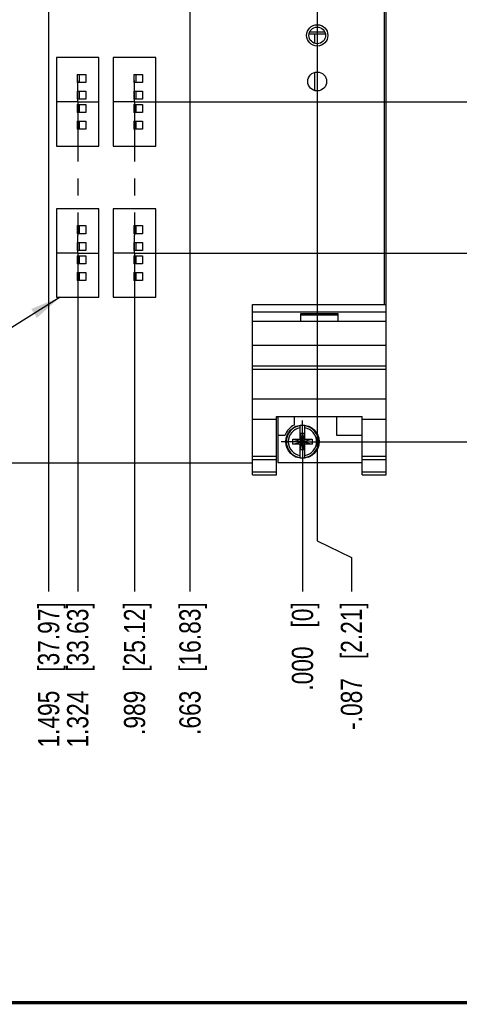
# Model space of a CAD drawing. Header units: inches. Extents: x 0.2 to 16.8, y 0.2 to 10.8.
# Tile 3 of 19: x 8.6 to 11.2, y 0.2 to 6. Entities that reach past the tile are written whole.
import ezdxf

# ---------------------------------------------------------------- set-up
doc = ezdxf.new("R2010")
doc.units = ezdxf.units.IN
doc.header["$LTSCALE"] = 0.935
doc.header["$MEASUREMENT"] = 0
doc.linetypes.add('CENTER', pattern=[0.6, 0.375, -0.075, 0.075, -0.075])
doc.layers.get('0').update_dxf_attribs({"linetype": 'CONTINUOUS'})
for name, color, linetype in [('02___PRT_ALL_AXES', 7, 'CONTINUOUS'), ('DETAIL', 7, 'CONTINUOUS'), ('DIMENSIONS', 7, 'CONTINUOUS')]:
    doc.layers.add(name, color=color, linetype=linetype)
doc.styles.get("Standard").update_dxf_attribs({"font": 'txt', "width": 0.8})
doc.dimstyles.new('DIMSTYLE_1', dxfattribs={"dimtxt": 0.125, "dimasz": 0.18, "dimexe": 0.18, "dimexo": 0.0625, "dimgap": 0.09, "dimtad": 0, "dimtih": 1, "dimtoh": 1, "dimdec": 3, "dimzin": 4, "dimdsep": 46, "dimtxsty": 'STANDARD', "dimblk": '_FILLED', "dimblk1": '_FILLED', "dimblk2": '_FILLED', "dimcen": 0.09, "dimadec": 0, "dimazin": 0, "dimtp": 0.01, "dimtm": 0.01, "dimtfac": 1, "dimtdec": 3, "dimtofl": 0, "dimtmove": 0, "dimatfit": 3, "dimldrblk": '_FILLED', "dimfxl": 1, "dimtolj": 1, "dimtzin": 4, "dimarcsym": 0})
doc.dimstyles.get("Standard").update_dxf_attribs({"dimtxt": 0.125, "dimasz": 0.18, "dimexe": 0.18, "dimexo": 0.0625, "dimgap": 0.09, "dimtad": 0, "dimtih": 1, "dimtoh": 1, "dimdec": 3, "dimzin": 4, "dimdsep": 46, "dimtxsty": 'STANDARD', "dimblk": '_FILLED', "dimblk1": '_FILLED', "dimblk2": '_FILLED', "dimcen": 0.09, "dimadec": 0, "dimazin": 0, "dimtol": 1, "dimtp": 0.01, "dimtm": 0.01, "dimtfac": 1, "dimtdec": 3, "dimtofl": 0, "dimtmove": 0, "dimatfit": 3, "dimldrblk": '_FILLED', "dimfxl": 1, "dimtolj": 1, "dimtzin": 4, "dimarcsym": 0})

# ---------------------------------------------------------------- blocks, each defined once
blk = doc.blocks.new('*D0')
at = {"layer": 'DIMENSIONS', "color": 2, "linetype": 'CONTINUOUS'}
blk.add_line((10.4829, 6.8253), (11.4599, 6.8253), dxfattribs=at)
at = {"layer": 'DIMENSIONS', "color": 2, "linetype": 'CONTINUOUS', "insert": (11.5224, 6.8878), "char_height": 0.125, "width": 1.325, "attachment_point": 1, "line_spacing_factor": 0.9}
blk.add_mtext('3.266{\\Ftxt.shx;\\W1.000000;\\H0.125000; }[82.95]', dxfattribs=at)
blk = doc.blocks.new('_FILLED')
at = {"color": 0, "linetype": 'BYBLOCK'}
blk.add_solid([(0, 0), (-1, 0.174), (-1, -0.174)], dxfattribs=at)
blk = doc.blocks.new('*D1')
at = {"layer": 'DIMENSIONS', "color": 2, "linetype": 'CONTINUOUS'}
blk.add_line((10.2639, 3.5595), (11.4599, 3.5595), dxfattribs=at)
at = {"layer": 'DIMENSIONS', "color": 2, "linetype": 'CONTINUOUS', "insert": (11.5224, 3.622), "char_height": 0.125, "width": 0.825, "attachment_point": 1, "line_spacing_factor": 0.9}
blk.add_mtext('.000{\\Ftxt.shx;\\W1.000000;\\H0.125000; }[0]', dxfattribs=at)
blk = doc.blocks.new('*D2')
at = {"layer": 'DIMENSIONS', "color": 2, "linetype": 'CONTINUOUS'}
blk.add_line((9.4044, 4.6694), (11.4599, 4.6694), dxfattribs=at)
at = {"layer": 'DIMENSIONS', "color": 2, "linetype": 'CONTINUOUS', "insert": (11.5224, 4.7319), "char_height": 0.125, "width": 1.325, "attachment_point": 1, "line_spacing_factor": 0.9}
blk.add_mtext('1.110{\\Ftxt.shx;\\W1.000000;\\H0.125000; }[28.19]', dxfattribs=at)
blk = doc.blocks.new('*D3')
at = {"layer": 'DIMENSIONS', "color": 2, "linetype": 'CONTINUOUS'}
blk.add_line((9.4078, 5.5594), (11.4599, 5.5594), dxfattribs=at)
at = {"layer": 'DIMENSIONS', "color": 2, "linetype": 'CONTINUOUS', "insert": (11.5224, 5.6219), "char_height": 0.125, "width": 1.225, "attachment_point": 1, "line_spacing_factor": 0.9}
blk.add_mtext('2.000{\\Ftxt.shx;\\W1.000000;\\H0.125000; }[50.8]', dxfattribs=at)
blk = doc.blocks.new('*D7')
at = {"layer": 'DIMENSIONS', "color": 2, "linetype": 'CONTINUOUS'}
for p, q in [((11.1832, 6.8553), (11.2764, 7.0923)), ((11.2764, 7.0923), (11.4599, 7.0923)), ((9.7305, 6.8553), (11.1832, 6.8553))]:
    blk.add_line(p, q, dxfattribs=at)
at = {"layer": 'DIMENSIONS', "color": 2, "linetype": 'CONTINUOUS', "insert": (11.5224, 7.1548), "char_height": 0.125, "width": 1.325, "attachment_point": 1, "line_spacing_factor": 0.9}
blk.add_mtext('3.296{\\Ftxt.shx;\\W1.000000;\\H0.125000; }[83.71]', dxfattribs=at)
blk = doc.blocks.new('*D13')
at = {"layer": 'DIMENSIONS', "color": 2, "linetype": 'CONTINUOUS'}
blk.add_line((10.2784, 3.497), (10.2784, 2.677), dxfattribs=at)
at = {"layer": 'DIMENSIONS', "color": 2, "linetype": 'CONTINUOUS', "insert": (10.2159, 2.6145), "char_height": 0.125, "width": 0.825, "attachment_point": 3, "rotation": 90, "line_spacing_factor": 0.9}
blk.add_mtext('.000{\\Ftxt.shx;\\W1.000000;\\H0.125000; }[0]', dxfattribs=at)
blk = doc.blocks.new('*D14')
at = {"layer": 'DIMENSIONS', "color": 2, "linetype": 'CONTINUOUS'}
blk.add_line((9.2894, 4.5553), (9.2894, 2.677), dxfattribs=at)
at = {"layer": 'DIMENSIONS', "color": 2, "linetype": 'CONTINUOUS', "insert": (9.2269, 2.6145), "char_height": 0.125, "width": 1.225, "attachment_point": 3, "rotation": 90, "line_spacing_factor": 0.9}
blk.add_mtext('.989{\\Ftxt.shx;\\W1.000000;\\H0.125000; }[25.12]', dxfattribs=at)
blk = doc.blocks.new('*D15')
at = {"layer": 'DIMENSIONS', "color": 2, "linetype": 'CONTINUOUS'}
blk.add_line((9.6158, 6.7357), (9.6158, 2.677), dxfattribs=at)
at = {"layer": 'DIMENSIONS', "color": 2, "linetype": 'CONTINUOUS', "insert": (9.5533, 2.6145), "char_height": 0.125, "width": 1.225, "attachment_point": 3, "rotation": 90, "line_spacing_factor": 0.9}
blk.add_mtext('.663{\\Ftxt.shx;\\W1.000000;\\H0.125000; }[16.83]', dxfattribs=at)
blk = doc.blocks.new('*D16')
at = {"layer": 'DIMENSIONS', "color": 2, "linetype": 'CONTINUOUS'}
for p, q in [((10.3654, 6.7074), (10.3654, 2.9762)), ((10.3654, 2.9762), (10.5669, 2.8777)), ((10.5669, 2.8777), (10.5669, 2.677))]:
    blk.add_line(p, q, dxfattribs=at)
at = {"layer": 'DIMENSIONS', "color": 2, "linetype": 'CONTINUOUS', "insert": (10.5044, 2.6145), "char_height": 0.125, "width": 1.225, "attachment_point": 3, "rotation": 90, "line_spacing_factor": 0.9}
blk.add_mtext('-.087{\\Ftxt.shx;\\W1.000000;\\H0.125000; }[2.21]', dxfattribs=at)
blk = doc.blocks.new('*D17')
at = {"layer": 'DIMENSIONS', "color": 2, "linetype": 'CONTINUOUS'}
blk.add_line((8.9544, 4.5502), (8.9544, 2.677), dxfattribs=at)
at = {"layer": 'DIMENSIONS', "color": 2, "linetype": 'CONTINUOUS', "insert": (8.8919, 2.6145), "char_height": 0.125, "width": 1.325, "attachment_point": 3, "rotation": 90, "line_spacing_factor": 0.9}
blk.add_mtext('1.324{\\Ftxt.shx;\\W1.000000;\\H0.125000; }[33.63]', dxfattribs=at)
blk = doc.blocks.new('*D18')
at = {"layer": 'DIMENSIONS', "color": 2, "linetype": 'CONTINUOUS'}
blk.add_line((8.7834, 6.2307), (8.7834, 2.677), dxfattribs=at)
at = {"layer": 'DIMENSIONS', "color": 2, "linetype": 'CONTINUOUS', "insert": (8.7209, 2.6145), "char_height": 0.125, "width": 1.325, "attachment_point": 3, "rotation": 90, "line_spacing_factor": 0.9}
blk.add_mtext('1.495{\\Ftxt.shx;\\W1.000000;\\H0.125000; }[37.97]', dxfattribs=at)
blk = doc.blocks.new('*D19')
at = {"layer": 'DIMENSIONS', "color": 2, "linetype": 'CONTINUOUS'}
blk.add_line((8.4289, 4.5786), (8.4289, 2.677), dxfattribs=at)
at = {"layer": 'DIMENSIONS', "color": 2, "linetype": 'CONTINUOUS', "insert": (8.3664, 2.6145), "char_height": 0.125, "width": 1.325, "attachment_point": 3, "rotation": 90, "line_spacing_factor": 0.9}
blk.add_mtext('1.850{\\Ftxt.shx;\\W1.000000;\\H0.125000; }[46.98]', dxfattribs=at)

msp = doc.modelspace()

# ---------------------------------------------------------------- linework, layer by layer
at = {"color": 7, "linetype": 'CONTINUOUS'}
for p, q in [((10.7604, 8.5024), (10.7604, 4.3665)), ((10.7724, 3.3645), (10.7724, 8.5024)), ((10.4107, 5.969), (10.3201, 5.969)), ((10.4139, 5.9572), (10.3169, 5.9572)), ((10.352, 5.9032), (10.352, 5.9572)), ((8.8294, 5.8194), (8.8294, 5.2994)), ((9.0794, 5.8194), (8.8294, 5.8194)), ((9.0794, 5.2994), (9.0794, 5.8194)), ((9.1644, 5.8194), (9.1644, 5.2994)), ((9.4144, 5.8194), (9.1644, 5.8194)), ((9.4144, 5.2994), (9.4144, 5.8194)), ((8.9507, 5.7207), (8.9507, 5.6735)), ((8.9507, 5.7207), (9.0019, 5.7207)), ((8.9645, 5.6735), (8.9645, 5.7207)), ((9.0019, 5.7207), (9.0019, 5.6735)), ((9.2854, 5.7207), (9.3366, 5.7207)), ((9.2854, 5.7207), (9.2854, 5.6735)), ((9.2992, 5.6735), (9.2992, 5.7207)), ((9.3366, 5.7207), (9.3366, 5.6735)), ((10.352, 5.6254), (10.352, 5.7331)), ((9.0019, 5.6735), (8.9507, 5.6735)), ((8.9507, 5.6223), (8.9507, 5.575)), ((8.9507, 5.6223), (9.0019, 5.6223)), ((8.9645, 5.575), (8.9645, 5.6223)), ((9.0019, 5.6223), (9.0019, 5.575)), ((9.3366, 5.6735), (9.2854, 5.6735)), ((9.2854, 5.6223), (9.3366, 5.6223)), ((9.2854, 5.6223), (9.2854, 5.575)), ((9.2992, 5.575), (9.2992, 5.6223)), ((9.3366, 5.6223), (9.3366, 5.575)), ((9.0019, 5.575), (8.9507, 5.575)), ((9.3366, 5.575), (9.2854, 5.575)), ((8.9507, 5.5435), (9.0019, 5.5435)), ((8.9507, 5.5435), (8.9507, 5.4963)), ((8.9645, 5.4963), (8.9645, 5.5435)), ((9.0019, 5.5435), (9.0019, 5.4963)), ((9.2854, 5.5435), (9.3366, 5.5435)), ((9.2854, 5.5435), (9.2854, 5.4963)), ((9.2992, 5.4963), (9.2992, 5.5435)), ((9.3366, 5.5435), (9.3366, 5.4963)), ((9.0019, 5.4963), (8.9507, 5.4963)), ((9.3366, 5.4963), (9.2854, 5.4963)), ((8.9507, 5.4451), (9.0019, 5.4451)), ((8.9507, 5.4451), (8.9507, 5.3979)), ((9.0019, 5.3979), (8.9507, 5.3979)), ((8.9645, 5.3979), (8.9645, 5.4451)), ((9.0019, 5.4451), (9.0019, 5.3979)), ((9.2854, 5.4451), (9.3366, 5.4451)), ((9.2854, 5.4451), (9.2854, 5.3979)), ((9.3366, 5.3979), (9.2854, 5.3979)), ((9.2992, 5.3979), (9.2992, 5.4451)), ((9.3366, 5.4451), (9.3366, 5.3979)), ((8.8294, 5.2994), (9.0794, 5.2994)), ((9.1644, 5.2994), (9.4144, 5.2994)), ((9.0794, 4.9294), (8.8294, 4.9294)), ((8.8294, 4.9294), (8.8294, 4.4094)), ((9.0794, 4.4094), (9.0794, 4.9294)), ((9.4144, 4.9294), (9.1644, 4.9294)), ((9.1644, 4.9294), (9.1644, 4.4094)), ((9.4144, 4.4094), (9.4144, 4.9294)), ((8.9507, 4.8307), (9.0019, 4.8307)), ((8.9507, 4.8307), (8.9507, 4.7835)), ((8.9645, 4.7835), (8.9645, 4.8307)), ((9.0019, 4.8307), (9.0019, 4.7835)), ((9.2854, 4.8307), (9.3366, 4.8307)), ((9.2854, 4.8307), (9.2854, 4.7835)), ((9.2992, 4.7835), (9.2992, 4.8307)), ((9.3366, 4.8307), (9.3366, 4.7835)), ((9.0019, 4.7835), (8.9507, 4.7835)), ((9.3366, 4.7835), (9.2854, 4.7835)), ((8.9507, 4.7323), (9.0019, 4.7323)), ((8.9507, 4.7323), (8.9507, 4.685)), ((8.9645, 4.685), (8.9645, 4.7323)), ((9.0019, 4.7323), (9.0019, 4.685)), ((9.2854, 4.7323), (9.3366, 4.7323)), ((9.2854, 4.7323), (9.2854, 4.685)), ((9.2992, 4.685), (9.2992, 4.7323)), ((9.3366, 4.7323), (9.3366, 4.685)), ((9.0019, 4.685), (8.9507, 4.685)), ((8.9507, 4.6535), (9.0019, 4.6535)), ((8.9507, 4.6535), (8.9507, 4.6063)), ((8.9645, 4.6063), (8.9645, 4.6535)), ((9.0019, 4.6535), (9.0019, 4.6063)), ((9.3366, 4.685), (9.2854, 4.685)), ((9.2854, 4.6535), (9.3366, 4.6535)), ((9.2854, 4.6535), (9.2854, 4.6063)), ((9.2992, 4.6063), (9.2992, 4.6535)), ((9.3366, 4.6535), (9.3366, 4.6063)), ((9.0019, 4.6063), (8.9507, 4.6063)), ((9.3366, 4.6063), (9.2854, 4.6063)), ((8.9507, 4.5551), (9.0019, 4.5551)), ((8.9507, 4.5551), (8.9507, 4.5079)), ((8.9645, 4.5079), (8.9645, 4.5551)), ((9.0019, 4.5551), (9.0019, 4.5079)), ((9.2854, 4.5551), (9.3366, 4.5551)), ((9.2854, 4.5551), (9.2854, 4.5079)), ((9.2992, 4.5079), (9.2992, 4.5551)), ((9.3366, 4.5551), (9.3366, 4.5079)), ((9.0019, 4.5079), (8.9507, 4.5079)), ((9.3366, 4.5079), (9.2854, 4.5079)), ((8.8294, 4.4094), (9.0794, 4.4094)), ((9.1644, 4.4094), (9.4144, 4.4094)), ((9.9844, 4.3665), (10.7724, 4.3665)), ((9.9844, 3.3645), (9.9844, 4.3665)), ((9.9844, 4.3235), (10.7724, 4.3235)), ((10.2684, 4.3135), (10.4884, 4.3135)), ((10.2684, 4.2665), (10.2684, 4.3135)), ((10.2684, 4.3065), (10.4884, 4.3065)), ((10.4884, 4.2665), (10.4884, 4.3135)), ((10.7724, 4.2665), (9.9844, 4.2665)), ((9.9844, 4.1265), (10.7724, 4.1265)), ((9.9844, 4.0065), (10.7724, 4.0065)), ((9.9844, 3.987), (10.7724, 3.987)), ((9.9844, 3.8112), (10.7724, 3.8112)), ((9.9844, 3.6915), (10.1264, 3.6915)), ((10.1264, 3.7068), (10.6304, 3.7068)), ((10.1264, 3.3645), (10.1264, 3.7068)), ((10.1324, 3.7068), (10.1324, 3.4375)), ((10.2294, 3.7068), (10.2294, 3.6569)), ((10.2646, 3.5712), (10.2646, 3.6542)), ((10.2922, 3.5712), (10.2922, 3.6542)), ((10.4794, 3.7068), (10.4794, 3.5975)), ((10.6304, 3.3645), (10.6304, 3.7068)), ((10.6304, 3.6915), (10.7724, 3.6915)), ((10.1324, 3.5975), (10.1762, 3.5975)), ((10.2901, 3.6081), (10.2667, 3.6081)), ((10.2901, 3.511), (10.2667, 3.6081)), ((10.2667, 3.6081), (10.2667, 3.5712)), ((10.2667, 3.511), (10.2901, 3.6081)), ((10.2901, 3.5712), (10.2901, 3.6081)), ((10.4794, 3.5975), (10.6304, 3.5975)), ((10.2213, 3.5458), (10.3355, 3.5733)), ((10.2213, 3.5733), (10.2646, 3.5733)), ((10.2213, 3.5733), (10.3355, 3.5458)), ((10.2213, 3.5458), (10.2213, 3.5733)), ((10.2646, 3.5458), (10.2213, 3.5458)), ((10.2646, 3.5712), (10.2667, 3.5712)), ((10.2646, 3.5478), (10.2667, 3.5478)), ((10.2646, 3.4649), (10.2646, 3.5478)), ((10.2667, 3.5712), (10.2901, 3.5478)), ((10.2667, 3.5478), (10.2901, 3.5712)), ((10.2667, 3.5478), (10.2667, 3.511)), ((10.2922, 3.5712), (10.2901, 3.5712)), ((10.2922, 3.5478), (10.2901, 3.5478)), ((10.2901, 3.511), (10.2901, 3.5478)), ((10.2922, 3.5733), (10.3355, 3.5733)), ((10.2922, 3.4649), (10.2922, 3.5478)), ((10.3355, 3.5458), (10.2922, 3.5458)), ((10.3355, 3.5733), (10.3355, 3.5458)), ((10.2901, 3.511), (10.2667, 3.511)), ((7.5844, 3.4354), (9.9844, 3.4354)), ((9.9844, 3.4745), (10.1264, 3.4745)), ((9.9844, 3.4553), (10.1264, 3.4553)), ((10.1324, 3.4375), (10.6304, 3.4375)), ((10.6304, 3.4745), (10.7724, 3.4745)), ((10.6304, 3.4553), (10.7724, 3.4553)), ((9.9844, 3.3825), (10.1264, 3.3825)), ((9.9844, 3.3645), (10.1264, 3.3645)), ((10.6304, 3.3825), (10.7724, 3.3825)), ((10.6304, 3.3645), (10.7724, 3.3645))]:
    msp.add_line(p, q, dxfattribs=at)
at = {"color": 7, "linetype": 'CONTINUOUS', "const_width": 0.02}
msp.add_lwpolyline([(0.25, 0.2586), (16.75, 0.2586)], dxfattribs=at)
at = {"color": 7, "linetype": 'CONTINUOUS'}
for centre, radius in [((10.3654, 5.9503), 0.0625), ((10.3654, 5.9503), 0.049), ((10.3654, 5.6793), 0.0555), ((10.2784, 3.5595), 0.098)]:
    msp.add_circle(centre, radius, dxfattribs=at)
for radius, start, end in [(0.109, 116.71426, 159.59683), (0.0947, 98.36374, 261.63626), (0.0956, 81.71661, 98.28339), (0.0947, 278.36374, 81.63626), (0.0832, 99.53359, 260.46641), (0.0832, 279.53359, 80.46641), (0.0956, 261.71661, 278.28339)]:
    msp.add_arc((10.2784, 3.5595), radius, start, end, dxfattribs=at)
at = {"layer": '02___PRT_ALL_AXES', "color": 7, "linetype": 'CENTER'}
for p, q in [((8.9544, 5.5594), (8.9544, 5.6845)), ((9.2894, 5.5594), (9.2894, 5.6845)), ((8.9544, 5.5594), (8.8293, 5.5594)), ((8.9544, 5.5594), (8.9544, 4.7751)), ((8.9544, 5.5594), (9.0795, 5.5594)), ((9.2894, 5.5594), (9.1643, 5.5594)), ((9.2894, 5.5594), (9.4145, 5.5594)), ((9.2894, 5.5594), (9.2894, 4.7751)), ((8.9544, 4.6694), (8.9544, 4.7751)), ((9.2894, 4.6694), (9.2894, 4.7751)), ((8.9544, 4.6694), (8.8293, 4.6694)), ((8.9544, 4.6694), (9.0795, 4.6694)), ((8.9544, 4.6694), (8.9544, 4.5443)), ((9.2894, 4.6694), (9.1643, 4.6694)), ((9.2894, 4.6694), (9.4145, 4.6694)), ((9.2894, 4.6694), (9.2894, 4.5443)), ((10.2784, 3.5595), (10.2784, 3.6846)), ((10.2784, 3.5595), (10.1533, 3.5595)), ((10.2784, 3.5595), (10.4035, 3.5595)), ((10.2784, 3.5595), (10.2784, 3.4344))]:
    msp.add_line(p, q, dxfattribs=at)

# ---------------------------------------------------------------- dimensions: what is measured, and where the dimension line sits
at = {"layer": 'DIMENSIONS', "color": 2, "linetype": 'CONTINUOUS'}
for feature_location, offset, dtype, origin, picture, middle in [((9.6158, 6.7357), (0, -4.0587), 1, (10.2784, 7.3383), '*D15', (9.7502, 1.7785)), ((9.7305, 6.8553), (1.7294, 0.237), 0, (9.7418, 3.5595), '*D7', (12.1849, 7.0923)), ((10.4829, 6.8253), (0.977, 0), 0, (10.2784, 3.5595), '*D0', (12.1849, 6.8253)), ((8.7834, 6.2307), (0, -3.5537), 1, (10.2784, 6.0794), '*D18', (8.9178, 1.6838)), ((9.4078, 5.5594), (2.0521, 0), 0, (9.4144, 3.5595), '*D3', (12.1349, 5.5594)), ((9.4044, 4.6694), (2.0555, 0), 0, (9.4144, 3.5595), '*D2', (12.1849, 4.6694)), ((8.4288768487, 4.5786090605), (0, -1.9015733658), 1, (10.2783768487, 4.3374456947), '*D19', (8.5632989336, 1.6838366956)), ((8.9544, 4.5502), (0, -1.8731), 1, (10.2784, 4.4094), '*D17', (9.0888, 1.6838)), ((9.2894, 4.5553), (0, -1.8783), 1, (10.2784, 4.4094), '*D14', (9.4238, 1.7785)), ((10.2638981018, 3.5595356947), (1.1959787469, 0), 0, (10.2783768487, 3.5595356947), '*D1', (11.9348768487, 3.5595356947)), ((10.2783768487, 3.4970356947), (0, -0.82), 1, (10.2783768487, 3.5595356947), '*D13', (10.3903952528, 1.9785365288))]:
    dim = msp.add_ordinate_dim(feature_location=feature_location, offset=offset, dtype=dtype, origin=origin, dimstyle='DIMSTYLE_1', dxfattribs=at)
    dim.commit()
    dim.dimension.update_dxf_attribs({"geometry": picture, "text_midpoint": middle})
dim = msp.add_ordinate_dim(feature_location=(10.3654, 6.7074), offset=(0.2015, -4.0304), dtype=0, origin=(10.2784, 6.1313), text='-<>', dimstyle='DIMSTYLE_1', dxfattribs=at)
dim.commit()
dim.dimension.update_dxf_attribs({"geometry": '*D16', "text_midpoint": (10.6789, 1.8285)})

# ---------------------------------------------------------------- leaders
at = {"layer": 'DETAIL', "color": 2, "linetype": 'CONTINUOUS'}
msp.add_leader([(8.8504, 4.4094), (7.0248, 3.271), (6.8448, 3.271)], dimstyle='STANDARD', override={"dimtad": 0}, dxfattribs=at)

doc.saveas('drawing.dxf')
